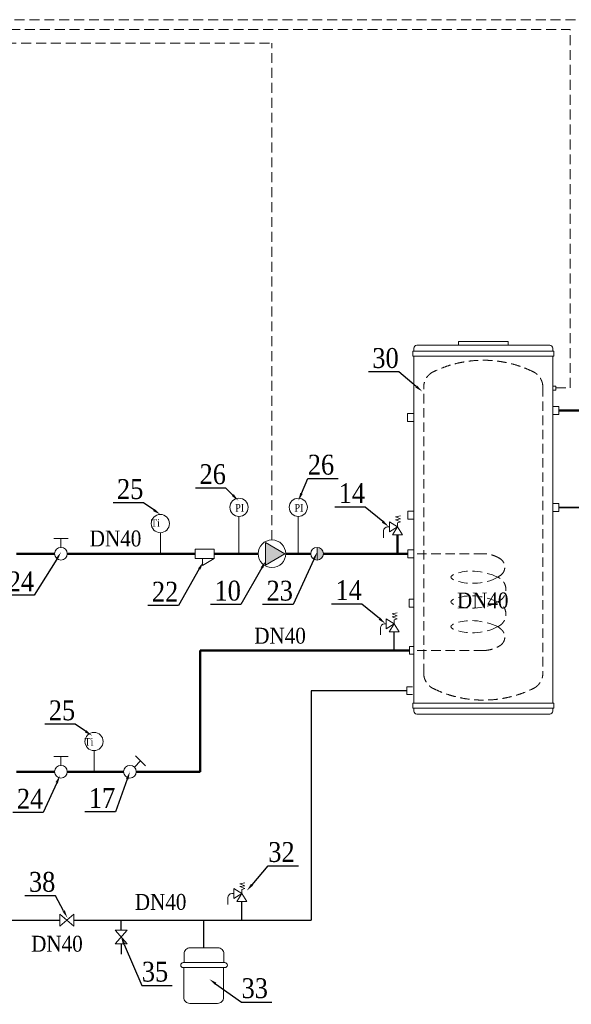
# Model space of a CAD drawing. Extents: x 395 to 255771, y -207783 to 366.
# Tile 9 of 10: x 196933 to 210825, y -168381 to -143611. Entities that reach past the tile are written whole.
import ezdxf
from ezdxf import colors
from ezdxf.entities.mleader import LeaderData, LeaderLine
from ezdxf.enums import TextEntityAlignment as Align
from ezdxf.math import Vec2, Vec3

# ---------------------------------------------------------------- set-up
doc = ezdxf.new("R2010")
doc.units = 0
doc.header["$LTSCALE"] = 100
for name, pattern in [('CACHE2', [4.7625, 3.175, -1.5875]), ('DASHED', [0.75, 0.5, -0.25]), ('DASHED2', [0.375, 0.25, -0.125])]:
    doc.linetypes.add(name, pattern=pattern)
doc.layers.add('I__Woda_zimna', color=5, linetype='CONTINUOUS')
for name, color, linetype, lineweight in [('RR_IZC_Numeracja', 7, 'CONTINUOUS', 0), ('RR_IZC_opisy', 7, 'CONTINUOUS', 13), ('RR_IZC_powrot', 180, 'DASHED', 50), ('RR_IZC_Urzadzenia', 7, 'CONTINUOUS', 0), ('RR_IZC_zasilanie', 240, 'CONTINUOUS', 50), ('RRL_Cyrkulacja', 222, 'CYRKULACJA', 35), ('WODA ZIMNA', 104, 'WODA_ZIMNA', 30), ('Zasilanie i automatyka Hoval', 8, 'CONTINUOUS', 18)]:
    doc.layers.add(name, color=color, linetype=linetype, lineweight=lineweight)
doc.styles.add('Garamond', font='GARA.TTF')
doc.styles.get("Standard").update_dxf_attribs({"font": 'arial.ttf', "height": 2.5})
doc.linetypes.add('CYRKULACJA', pattern='A,10,-6,["~",Standard,S=5,R=0,X=-4,Y=-2.5],-3', length=19)
doc.linetypes.add('WODA_ZIMNA', pattern='A,20,-6,["W",Standard,S=5,R=0,X=-4,Y=-2.5],-3', length=29)

# ---------------------------------------------------------------- blocks, each defined once
blk = doc.blocks.new('POMPA')
at = {"layer": 'RR_IZC_Urzadzenia', "lineweight": 0}
blk.add_hatch(color=256, dxfattribs=at).paths.add_polyline_path([(0.508, 0.794), (0.508, -0.795), (1.884, -0.001)])
blk.add_lwpolyline([(1.884, -0.001), (0.508, 0.794), (0.508, -0.795)], close=True, dxfattribs=at)
blk.add_circle((0.968, 0), 0.968, dxfattribs=at)

msp = doc.modelspace()

# ---------------------------------------------------------------- hatches: boundary and pattern name
at = {"layer": 'RR_IZC_Urzadzenia', "ltscale": 500}
msp.add_hatch(color=256, dxfattribs=at).paths.add_polyline_path([(204422, -156887, -1), (204422, -157206)])

# ---------------------------------------------------------------- linework, layer by layer
at = {"layer": 'I__Woda_zimna', "linetype": 'WODA_ZIMNA', "ltscale": 30}
msp.add_line((206366, -159477), (206366, -159011), dxfattribs=at)
at = {"layer": 'RR_IZC_powrot', "ltscale": 750}
for p, q in [((201478, -159477), (206746, -159477)), ((201478, -162529), (201478, -159477)), ((196851, -162530), (197812, -162530)), ((198131, -162530), (199549, -162529)), ((199868, -162529), (201478, -162529))]:
    msp.add_line(p, q, dxfattribs=at)
at = {"layer": 'RR_IZC_Urzadzenia'}
for p, q in [((210283, -151803), (206933, -151803)), ((210383, -151953), (206833, -151953)), ((206833, -151953), (206833, -152078)), ((206833, -152078), (210383, -152078)), ((206858, -151878), (206858, -151953)), ((210358, -151953), (210358, -151878)), ((210383, -152078), (210383, -151953)), ((210358, -153342), (210508, -153342)), ((210508, -153542), (210358, -153542)), ((210508, -153342), (210508, -153542)), ((206248, -156495), (206248, -156245)), ((206248, -156245), (206448, -156370)), ((206398, -156120), (206523, -156095)), ((206523, -156170), (206398, -156120)), ((206398, -156195), (206523, -156170)), ((206523, -156245), (206398, -156195)), ((206448, -156270), (206523, -156245)), ((206448, -156370), (206448, -156270)), ((206098, -156470), (206098, -156645)), ((206248, -156370), (206198, -156370)), ((206448, -156370), (206248, -156495)), ((206323, -156570), (206448, -156370)), ((206448, -156370), (206573, -156570)), ((206573, -156570), (206323, -156570)), ((206166, -158936), (206166, -158686)), ((206166, -158686), (206366, -158811)), ((206316, -158561), (206441, -158536)), ((206441, -158611), (206316, -158561)), ((206316, -158636), (206441, -158611)), ((206441, -158686), (206316, -158636)), ((206366, -158711), (206441, -158686)), ((206366, -158811), (206366, -158711)), ((206016, -158911), (206016, -159086)), ((206166, -158811), (206116, -158811)), ((206366, -158811), (206166, -158936)), ((206241, -159011), (206366, -158811)), ((206491, -159011), (206241, -159011)), ((206366, -158811), (206491, -159011)), ((206679, -160391), (206829, -160391)), ((206829, -160591), (206679, -160591)), ((206833, -160928), (206833, -160803)), ((206833, -160803), (210383, -160803)), ((206858, -160928), (206833, -160928)), ((206858, -161003), (206858, -160928)), ((210383, -160928), (210358, -160928)), ((210358, -160928), (210358, -161003)), ((210383, -160803), (210383, -160928)), ((197793, -162147), (198150, -162147)), ((197972, -162370), (197972, -162147)), ((198806, -161999), (198806, -162530)), ((199853, -162132), (200105, -162385)), ((199821, -162417), (199979, -162258)), ((202475, -165346), (202600, -165321)), ((202600, -165396), (202475, -165346)), ((202475, -165421), (202600, -165396)), ((202600, -165471), (202475, -165421)), ((202175, -165696), (202175, -165871)), ((202325, -165596), (202275, -165596)), ((202325, -165721), (202325, -165471)), ((202325, -165471), (202525, -165596)), ((202525, -165596), (202325, -165721)), ((202400, -165796), (202525, -165596)), ((202525, -165496), (202600, -165471)), ((202525, -165596), (202525, -165496)), ((202525, -165596), (202650, -165796)), ((202650, -165796), (202400, -165796)), ((198293, -166112), (197943, -166412)), ((197943, -166412), (197943, -166112)), ((197943, -166112), (198293, -166412)), ((198293, -166412), (198293, -166112))]:
    msp.add_line(p, q, dxfattribs=at)
at = {"layer": 'RR_IZC_Urzadzenia', "linetype": 'CACHE2', "ltscale": 0.75}
for p, q in [((207108, -160051), (207108, -152855)), ((210108, -152855), (210108, -160051))]:
    msp.add_line(p, q, dxfattribs=at)
at = {"layer": 'RR_IZC_Urzadzenia', "ltscale": 500}
for p, q in [((202455, -156107), (202455, -157046)), ((203948, -156107), (203948, -157046)), ((200476, -156515), (200476, -157046)), ((197793, -156663), (198150, -156663)), ((197972, -156887), (197972, -156663)), ((204422, -157206), (204422, -156887)), ((201829, -157164), (201536, -157343)), ((201536, -157343), (201536, -157164))]:
    msp.add_line(p, q, dxfattribs=at)
at = {"layer": 'RR_IZC_Urzadzenia', "linetype": 'CACHE2'}
msp.add_line((206679, -160391), (206679, -160591), dxfattribs=at)
at = {"layer": 'RR_IZC_Urzadzenia', "linetype": 'Continuous'}
msp.add_line((206933, -161078), (210283, -161078), dxfattribs=at)
at = {"layer": 'RR_IZC_Urzadzenia'}
for points in [[(207983, -151803), (207983, -151703), (209233, -151703), (209233, -151803)], [(210358, -152828), (210433, -152828), (210433, -152928), (210358, -152928)], [(206853, -153722), (206703, -153722), (206703, -153522), (206853, -153522)], [(210358, -155783), (210508, -155783), (210508, -155983), (210358, -155983)], [(206858, -156174), (206708, -156174), (206708, -155974), (206858, -155974)], [(206858, -156946), (206708, -156946), (206708, -157146), (206858, -157146)]]:
    msp.add_lwpolyline(points, dxfattribs=at)
at = {"layer": 'RR_IZC_Urzadzenia', "linetype": 'Continuous'}
msp.add_lwpolyline([(210358, -160803), (206858, -160803), (206858, -152078), (210358, -152078)], close=True, dxfattribs=at)
at = {"layer": 'RR_IZC_Urzadzenia', "ltscale": 500}
msp.add_lwpolyline([(201829, -157164), (201829, -156929), (201349, -156929), (201349, -157164)], close=True, dxfattribs=at)
at = {"layer": 'RR_IZC_Urzadzenia', "linetype": 'CACHE2', "ltscale": 0.75}
for points in [[(208973, -157635), (209033, -157596, 0.547742), (209033, -157171, 0.142211), (208608, -157046), (206858, -157046)], [(208973, -158257, 0.657645), (208973, -157635)], [(208973, -158879, 0.657645), (208973, -158257)], [(208973, -158879), (209033, -158930, -0.547742), (209033, -159355, -0.142211), (208608, -159480), (206858, -159480)]]:
    msp.add_lwpolyline(points, format="xyb", dxfattribs=at)
at = {"layer": 'RR_IZC_Urzadzenia', "linetype": 'CACHE2'}
for points in [[(207983, -157525), (208025, -157514), (208075, -157503), (208129, -157495), (208188, -157488), (208208, -157487)], [(208333, -157483), (208390, -157486), (208464, -157493), (208541, -157503), (208583, -157511)], [(207858, -157700), (207849, -157695), (207829, -157683), (207813, -157671), (207802, -157659), (207796, -157647), (207793, -157635), (207796, -157623), (207802, -157610), (207813, -157598), (207829, -157586), (207849, -157574), (207858, -157570)], [(208208, -157784), (208188, -157783), (208129, -157775), (208075, -157766), (208025, -157756), (207983, -157745)], [(208583, -157768), (208541, -157775), (208464, -157784), (208390, -157789), (208333, -157790)], [(208708, -157539), (208771, -157557), (208844, -157580), (208911, -157606), (208973, -157635)], [(208973, -157635), (208911, -157669), (208844, -157699), (208771, -157724), (208708, -157742)], [(207858, -158322), (207849, -158318), (207829, -158306), (207813, -158293), (207802, -158281), (207796, -158269), (207793, -158257), (207796, -158245), (207802, -158233), (207813, -158220), (207829, -158208), (207849, -158196), (207858, -158192)], [(207983, -158147), (208025, -158136), (208075, -158126), (208129, -158117), (208188, -158110), (208208, -158109)], [(208333, -158106), (208390, -158108), (208464, -158115), (208541, -158126), (208583, -158134)], [(208708, -158161), (208771, -158179), (208844, -158203), (208911, -158229), (208973, -158257)], [(208973, -158257), (208911, -158291), (208844, -158321), (208771, -158346), (208708, -158364)], [(208208, -158407), (208188, -158405), (208129, -158398), (208075, -158388), (208025, -158378), (207983, -158367)], [(208583, -158390), (208541, -158397), (208464, -158406), (208390, -158411), (208333, -158412)], [(207983, -158769), (208025, -158758), (208075, -158748), (208129, -158739), (208188, -158732), (208208, -158731)], [(208333, -158728), (208390, -158730), (208464, -158737), (208541, -158748), (208583, -158756)], [(207858, -158944), (207849, -158940), (207829, -158928), (207813, -158916), (207802, -158903), (207796, -158891), (207793, -158879), (207796, -158867), (207802, -158855), (207813, -158843), (207829, -158831), (207849, -158818), (207858, -158814)], [(208208, -159029), (208188, -159027), (208129, -159020), (208075, -159011), (208025, -159000), (207983, -158989)], [(208583, -159012), (208541, -159019), (208464, -159028), (208390, -159033), (208333, -159034)], [(208708, -158784), (208771, -158801), (208844, -158825), (208911, -158851), (208973, -158879)], [(208973, -158879), (208911, -158913), (208844, -158943), (208771, -158968), (208708, -158986)]]:
    msp.add_lwpolyline(points, dxfattribs=at)
at = {"layer": 'RR_IZC_Urzadzenia'}
for points in [[(206745, -158386), (206858, -158386), (206858, -158191), (206745, -158191)], [(206746, -159574), (206859, -159574), (206859, -159379), (206746, -159379)], [(199338, -166513), (199638, -166513), (199338, -166863), (199638, -166863)]]:
    msp.add_lwpolyline(points, close=True, dxfattribs=at)
at = {"layer": 'RR_IZC_Urzadzenia', "linetype": 'Continuous'}
msp.add_lwpolyline([(210358, -160928), (206858, -160928)], dxfattribs=at)
at = {"layer": 'RR_IZC_Urzadzenia'}
for points in [[(201076, -167332), (201076, -167107, -0.414214), (201226, -166957), (201926, -166957, -0.414214), (202076, -167107), (202076, -167332)], [(202101, -167332, -1), (202101, -167457), (201051, -167457, -1), (201051, -167332), (202101, -167332)], [(202066, -167457), (202066, -168207, -0.414214), (201916, -168357), (201216, -168357, -0.414214), (201066, -168207), (201066, -167457)]]:
    msp.add_lwpolyline(points, format="xyb", dxfattribs=at)
at = {"layer": 'RR_IZC_Urzadzenia', "ltscale": 500}
for centre, radius in [((202455, -155878), 229), ((203948, -155878), 229), ((200476, -156287), 229), ((197972, -157046), 159), ((204422, -157046), 159)]:
    msp.add_circle(centre, radius, dxfattribs=at)
at = {"layer": 'RR_IZC_Urzadzenia'}
for centre, radius in [((198806, -161770), 229), ((197972, -162530), 159), ((199708, -162529), 159)]:
    msp.add_circle(centre, radius, dxfattribs=at)
for centre, radius, start, end in [((206933, -151878), 75, 90, 180), ((210283, -151878), 75, 0, 90), ((206198, -156470), 100, 90, 180), ((206116, -158911), 100, 90, 180), ((206933, -161003), 75, 180, 270), ((210283, -161003), 75, 270, 0), ((202275, -165696), 100, 90, 180)]:
    msp.add_arc(centre, radius, start, end, dxfattribs=at)
at = {"layer": 'RR_IZC_Urzadzenia', "linetype": 'CACHE2', "ltscale": 0.75}
for centre, radius, start, end in [((208608, -155049), 2871, 64.0108, 115.9892), ((207539, -152855), 431, 115.9892, 180), ((209677, -152855), 431, 0, 64.0108), ((207539, -160051), 431, 180, 244.0108), ((209677, -160051), 431, 295.9892, 0), ((208608, -157857), 2871, 244.0108, 295.9892)]:
    msp.add_arc(centre, radius, start, end, dxfattribs=at)
at = {"layer": 'RR_IZC_zasilanie'}
for p, q in [((211049, -153442), (210508, -153442)), ((206448, -157036), (206448, -156570)), ((197812, -157046), (196851, -157046)), ((201349, -157046), (198131, -157046)), ((202940, -157046), (201829, -157046)), ((204262, -157046), (203633, -157046)), ((206708, -157046), (204581, -157046))]:
    msp.add_line(p, q, dxfattribs=at)
at = {"layer": 'RRL_Cyrkulacja', "ltscale": 100}
msp.add_line((210508, -155883), (211467, -155883), dxfattribs=at)
at = {"layer": 'WODA ZIMNA', "ltscale": 10}
for p, q in [((206679, -160491), (204276, -160491)), ((204276, -160491), (204276, -166262)), ((202525, -166262), (202525, -165796)), ((196604, -166262), (197943, -166262)), ((198293, -166262), (204276, -166262)), ((199488, -166513), (199488, -166262)), ((201566, -166262), (201566, -166957)), ((199488, -166863), (199488, -167117))]:
    msp.add_line(p, q, dxfattribs=at)
at = {"layer": 'Zasilanie i automatyka Hoval', "linetype": 'DASHED2', "ltscale": 10}
for p, q in [((180304, -143611), (213919, -143611)), ((180566, -143855), (210794, -143855)), ((210794, -152874), (210794, -143855)), ((180846, -144198), (203286, -144198)), ((203286, -156700), (203286, -144198)), ((210433, -152874), (210794, -152874))]:
    msp.add_line(p, q, dxfattribs=at)

# ---------------------------------------------------------------- block references
at = {"layer": 'RR_IZC_Urzadzenia', "ltscale": 500, "xscale": 357.872727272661, "yscale": 357.872727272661, "zscale": 357.872727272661, "rotation": 360}
msp.add_blockref('POMPA', (202940, -157046), dxfattribs=at)

# ---------------------------------------------------------------- texts
at = {"layer": 'RR_IZC_Numeracja', "char_height": 400, "width": 70.63, "attachment_point": 1, "style": 'Garamond'}
for insert in [(202840, -158908), (199832, -165605)]:
    msp.add_mtext('DN40', dxfattribs=dict(at, insert=insert))
at = {"layer": 'RR_IZC_Numeracja', "insert": (197222, -166657), "char_height": 400, "attachment_point": 1, "style": 'Garamond'}
msp.add_mtext('DN40', dxfattribs=at)
at = {"layer": 'RR_IZC_opisy', "ltscale": 500, "style": 'Garamond'}
for p in [(199347, -156862), (208593, -158421)]:
    msp.add_text('DN40', height=400, dxfattribs=at).set_placement(p, align=Align.CENTER)
at = {"layer": 'RR_IZC_Urzadzenia', "ltscale": 500, "char_height": 190.2, "width": 476, "attachment_point": 3, "line_spacing_factor": 0.496689, "style": 'Garamond'}
for insert in [(202584, -155794), (204077, -155794)]:
    msp.add_mtext('PI', dxfattribs=dict(at, insert=insert))
at = {"layer": 'RR_IZC_Urzadzenia', "char_height": 190.2, "attachment_point": 3, "line_spacing_factor": 0.496689, "style": 'Garamond'}
for insert in [(200463, -156177), (198790, -161683)]:
    msp.add_mtext('\\pxqc;Ti', dxfattribs=dict(at, insert=insert))

# ---------------------------------------------------------------- leaders
at = {"layer": 'RR_IZC_Numeracja'}
ml = msp.add_multileader_mtext('Standard', dxfattribs=at)
ml.set_content('30', style='Garamond')
ml.set_leader_properties()
ml.build(insert=Vec2(0, 0))
ml.multileader.update_dxf_attribs({"text_left_attachment_type": 6, "text_right_attachment_type": 6, "dogleg_length": 0, "arrow_head_size": 200})
ctx = ml.context
ctx.base_point, ctx.char_height, ctx.arrow_head_size, ctx.plane_origin = Vec3(205814, -152472), 500, 200, Vec3(62938, 3003)
ctx.left_attachment, ctx.right_attachment, ctx.text_align_type = 6, 6, 2
notes = []
notes.append((ctx, [(0, (1, 1, 0), (206480, -152472), (-1, 0), 0, [(0, [(207074, -152967)], 0, [])])]))
ctx.mtext.insert, ctx.mtext.alignment = Vec3(206478, -151872), 3
ml = msp.add_multileader_mtext('Standard', dxfattribs=at)
ml.set_content('26', style='Garamond')
ml.set_leader_properties()
ml.build(insert=Vec2(0, 0))
ml.multileader.update_dxf_attribs({"text_left_attachment_type": 6, "text_right_attachment_type": 6, "dogleg_length": 0, "arrow_head_size": 200})
ctx = ml.context
ctx.base_point, ctx.char_height, ctx.arrow_head_size, ctx.plane_origin = Vec3(204186, -155155), 500, 200, Vec3(61089, 226)
ctx.left_attachment, ctx.right_attachment = 6, 6
notes.append((ctx, [(0, (1, 1, 0), (204186, -155155), (1, 0), 0, [(0, [(203951, -155714)], 0, [])])]))
ctx.mtext.insert = Vec3(204188, -154555)
ml = msp.add_multileader_mtext('Standard', dxfattribs=at)
ml.set_content('26', style='Garamond')
ml.set_leader_properties()
ml.build(insert=Vec2(0, 0))
ml.multileader.update_dxf_attribs({"text_left_attachment_type": 6, "text_right_attachment_type": 6, "dogleg_length": 0, "arrow_head_size": 200})
ctx = ml.context
ctx.base_point, ctx.char_height, ctx.arrow_head_size, ctx.plane_origin = Vec3(201458, -155394), 500, 200, Vec3(59580, 226)
ctx.left_attachment, ctx.right_attachment, ctx.text_align_type = 6, 6, 2
notes.append((ctx, [(0, (1, 1, 0), (202128, -155394), (-1, 0), 0, [(0, [(202441, -155714)], 0, [])])]))
ctx.mtext.insert, ctx.mtext.alignment = Vec3(202126, -154794), 3
ml = msp.add_multileader_mtext('Standard', dxfattribs=at)
ml.set_content('25', style='Garamond')
ml.set_leader_properties()
ml.build(insert=Vec2(0, 0))
ml.multileader.update_dxf_attribs({"text_left_attachment_type": 6, "text_right_attachment_type": 6, "dogleg_length": 0, "arrow_head_size": 200})
ctx = ml.context
ctx.base_point, ctx.char_height, ctx.arrow_head_size, ctx.plane_origin = Vec3(199387, -155768), 500, 200, Vec3(58027, 179)
ctx.left_attachment, ctx.right_attachment, ctx.text_align_type = 6, 6, 2
notes.append((ctx, [(0, (1, 1, 0), (200050, -155768), (-1, 0), 0, [(0, [(200476, -156058)], 0, [])])]))
ctx.mtext.insert, ctx.mtext.alignment = Vec3(200048, -155168), 3
ml = msp.add_multileader_mtext('Standard', dxfattribs=at)
ml.set_content('14', style='Garamond')
ml.set_leader_properties()
ml.build(insert=Vec2(0, 0))
ml.multileader.update_dxf_attribs({"text_left_attachment_type": 6, "text_right_attachment_type": 6, "dogleg_length": 0, "arrow_head_size": 200})
ctx = ml.context
ctx.base_point, ctx.char_height, ctx.arrow_head_size, ctx.plane_origin = Vec3(204982, -155871), 500, 200, Vec3(62092, -397)
ctx.left_attachment, ctx.right_attachment, ctx.text_align_type = 6, 6, 2
notes.append((ctx, [(0, (1, 1, 0), (205634, -155871), (-1, 0), 0, [(0, [(206228, -156367)], 0, [])])]))
ctx.mtext.insert, ctx.mtext.alignment = Vec3(205632, -155271), 3
ml = msp.add_multileader_mtext('Standard', dxfattribs=at)
ml.set_content('24', style='Garamond')
ml.set_leader_properties()
ml.build(insert=Vec2(0, 0))
ml.multileader.update_dxf_attribs({"text_left_attachment_type": 6, "text_right_attachment_type": 6, "dogleg_length": 0, "arrow_head_size": 200})
ctx = ml.context
ctx.base_point, ctx.char_height, ctx.arrow_head_size, ctx.plane_origin = Vec3(196606, -158091), 500, 200, Vec3(53756, -2617)
ctx.left_attachment, ctx.right_attachment, ctx.text_align_type = 6, 6, 2
notes.append((ctx, [(0, (1, 1, 0), (197298, -158091), (-1, 0), 0, [(0, [(197972, -157009)], 0, [])])]))
ctx.mtext.insert, ctx.mtext.alignment = Vec3(197296, -157491), 3
ml = msp.add_multileader_mtext('Standard', dxfattribs=at)
ml.set_content('23', style='Garamond')
ml.set_leader_properties()
ml.build(insert=Vec2(0, 0))
ml.multileader.update_dxf_attribs({"text_left_attachment_type": 6, "text_right_attachment_type": 6, "dogleg_length": 0, "arrow_head_size": 200})
ctx = ml.context
ctx.base_point, ctx.char_height, ctx.arrow_head_size, ctx.plane_origin = Vec3(203147, -158324), 500, 200, Vec3(60273, -2849)
ctx.left_attachment, ctx.right_attachment, ctx.text_align_type = 6, 6, 2
notes.append((ctx, [(0, (1, 1, 0), (203816, -158324), (-1, 0), 0, [(0, [(204422, -157009)], 0, [])])]))
ctx.mtext.insert, ctx.mtext.alignment = Vec3(203814, -157724), 3
ml = msp.add_multileader_mtext('Standard', dxfattribs=at)
ml.set_content('22', style='Garamond')
ml.set_leader_properties()
ml.build(insert=Vec2(0, 0))
ml.multileader.update_dxf_attribs({"text_left_attachment_type": 6, "text_right_attachment_type": 6, "dogleg_length": 0, "arrow_head_size": 200})
ctx = ml.context
ctx.base_point, ctx.char_height, ctx.arrow_head_size, ctx.plane_origin = Vec3(200248, -158351), 500, 200, Vec3(57387, -2877)
ctx.left_attachment, ctx.right_attachment, ctx.text_align_type = 6, 6, 2
notes.append((ctx, [(0, (1, 1, 0), (200929, -158351), (-1, 0), 0, [(0, [(201555, -157255)], 0, [])])]))
ctx.mtext.insert, ctx.mtext.alignment = Vec3(200927, -157751), 3
ml = msp.add_multileader_mtext('Standard', dxfattribs=at)
ml.set_content('10', style='Garamond')
ml.set_leader_properties()
ml.build(insert=Vec2(0, 0))
ml.multileader.update_dxf_attribs({"text_left_attachment_type": 6, "text_right_attachment_type": 6, "dogleg_length": 0, "arrow_head_size": 200})
ctx = ml.context
ctx.base_point, ctx.char_height, ctx.arrow_head_size, ctx.plane_origin = Vec3(201868, -158324), 500, 200, Vec3(58963, -2849)
ctx.left_attachment, ctx.right_attachment, ctx.text_align_type = 6, 6, 2
notes.append((ctx, [(0, (1, 1, 0), (202505, -158324), (-1, 0), 0, [(0, [(203131, -157228)], 0, [])])]))
ctx.mtext.insert, ctx.mtext.alignment = Vec3(202503, -157724), 3
ml = msp.add_multileader_mtext('Standard', dxfattribs=at)
ml.set_content('14', style='Garamond')
ml.set_leader_properties()
ml.build(insert=Vec2(0, 0))
ml.multileader.update_dxf_attribs({"text_left_attachment_type": 6, "text_right_attachment_type": 6, "dogleg_length": 0, "arrow_head_size": 200})
ctx = ml.context
ctx.base_point, ctx.char_height, ctx.arrow_head_size, ctx.plane_origin = Vec3(204900, -158312), 500, 200, Vec3(62010, -2838)
ctx.left_attachment, ctx.right_attachment, ctx.text_align_type = 6, 6, 2
notes.append((ctx, [(0, (1, 1, 0), (205552, -158312), (-1, 0), 0, [(0, [(206146, -158807)], 0, [])])]))
ctx.mtext.insert, ctx.mtext.alignment = Vec3(205550, -157712), 3
ml = msp.add_multileader_mtext('Standard', dxfattribs=at)
ml.set_content('25', style='Garamond')
ml.set_leader_properties()
ml.build(insert=Vec2(0, 0))
ml.multileader.update_dxf_attribs({"text_left_attachment_type": 6, "text_right_attachment_type": 6, "dogleg_length": 0, "arrow_head_size": 200})
ctx = ml.context
ctx.base_point, ctx.char_height, ctx.arrow_head_size, ctx.plane_origin = Vec3(197669, -161335), 500, 200, Vec3(56309, -5389)
ctx.left_attachment, ctx.right_attachment, ctx.text_align_type = 6, 6, 2
notes.append((ctx, [(0, (1, 1, 0), (198332, -161335), (-1, 0), 0, [(0, [(198758, -161625)], 0, [])])]))
ctx.mtext.insert, ctx.mtext.alignment = Vec3(198330, -160735), 3
ml = msp.add_multileader_mtext('Standard', dxfattribs=at)
ml.set_content('24', style='Garamond')
ml.set_leader_properties()
ml.build(insert=Vec2(0, 0))
ml.multileader.update_dxf_attribs({"text_left_attachment_type": 6, "text_right_attachment_type": 6, "dogleg_length": 0, "arrow_head_size": 200})
ctx = ml.context
ctx.base_point, ctx.char_height, ctx.arrow_head_size, ctx.plane_origin = Vec3(196835, -163559), 500, 200, Vec3(53733, -8233)
ctx.left_attachment, ctx.right_attachment, ctx.text_align_type = 6, 6, 2
notes.append((ctx, [(0, (1, 1, 0), (197528, -163559), (-1, 0), 0, [(0, [(197948, -162624)], 0, [])])]))
ctx.mtext.insert, ctx.mtext.alignment = Vec3(197526, -162959), 3
ml = msp.add_multileader_mtext('Standard', dxfattribs=at)
ml.set_content('17', style='Garamond')
ml.set_leader_properties()
ml.build(insert=Vec2(0, 0))
ml.multileader.update_dxf_attribs({"text_left_attachment_type": 6, "text_right_attachment_type": 6, "dogleg_length": 0, "arrow_head_size": 200})
ctx = ml.context
ctx.base_point, ctx.char_height, ctx.arrow_head_size, ctx.plane_origin = Vec3(198710, -163540), 500, 200, Vec3(55595, -8102)
ctx.left_attachment, ctx.right_attachment, ctx.text_align_type = 6, 6, 2
notes.append((ctx, [(0, (1, 1, 0), (199342, -163540), (-1, 0), 0, [(0, [(199708, -162529)], 0, [])])]))
ctx.mtext.insert, ctx.mtext.alignment = Vec3(199340, -162940), 3
ml = msp.add_multileader_mtext('Standard', dxfattribs=at)
ml.set_content('32', style='Garamond')
ml.set_leader_properties()
ml.build(insert=Vec2(0, 0))
ml.multileader.update_dxf_attribs({"text_left_attachment_type": 6, "text_right_attachment_type": 6, "dogleg_length": 0, "arrow_head_size": 200})
ctx = ml.context
ctx.base_point, ctx.char_height, ctx.arrow_head_size, ctx.plane_origin = Vec3(203191, -164899), 500, 200, Vec3(61193, -8401)
ctx.left_attachment, ctx.right_attachment = 6, 6
notes.append((ctx, [(0, (1, 1, 0), (203191, -164899), (1, 0), 0, [(0, [(202653, -165523)], 0, [])])]))
ctx.mtext.insert = Vec3(203193, -164299)
ml = msp.add_multileader_mtext('Standard', dxfattribs=at)
ml.set_content('38', style='Garamond')
ml.set_leader_properties()
ml.build(insert=Vec2(0, 0))
ml.multileader.update_dxf_attribs({"text_left_attachment_type": 6, "text_right_attachment_type": 6, "dogleg_length": 0, "arrow_head_size": 200})
ctx = ml.context
ctx.base_point, ctx.char_height, ctx.arrow_head_size, ctx.plane_origin = Vec3(197173, -165650), 500, 200, Vec3(56676, -9085)
ctx.left_attachment, ctx.right_attachment, ctx.text_align_type = 6, 6, 2
notes.append((ctx, [(0, (1, 1, 0), (197832, -165650), (-1, 0), 0, [(0, [(198136, -166207)], 0, [])])]))
ctx.mtext.insert, ctx.mtext.alignment = Vec3(197830, -165050), 3
ml = msp.add_multileader_mtext('Standard', dxfattribs=at)
ml.set_content('35', style='Garamond')
ml.set_leader_properties()
ml.build(insert=Vec2(0, 0))
ml.multileader.update_dxf_attribs({"text_left_attachment_type": 6, "text_right_attachment_type": 6, "dogleg_length": 0, "arrow_head_size": 200})
ctx = ml.context
ctx.base_point, ctx.char_height, ctx.arrow_head_size, ctx.plane_origin = Vec3(200007, -167909), 500, 200, Vec3(58306, -10768)
ctx.left_attachment, ctx.right_attachment = 6, 6
notes.append((ctx, [(0, (1, 1, 0), (200007, -167909), (1, 0), 0, [(0, [(199488, -166688)], 0, [])])]))
ctx.mtext.insert = Vec3(200009, -167309)
ml = msp.add_multileader_mtext('Standard', dxfattribs=at)
ml.set_content('33', style='Garamond')
ml.set_leader_properties()
ml.build(insert=Vec2(0, 0))
ml.multileader.update_dxf_attribs({"text_left_attachment_type": 6, "text_right_attachment_type": 6, "dogleg_length": 0, "arrow_head_size": 200})
ctx = ml.context
ctx.base_point, ctx.char_height, ctx.arrow_head_size, ctx.plane_origin = Vec3(202518, -168324), 500, 200, Vec3(60521, -11827)
ctx.left_attachment, ctx.right_attachment = 6, 6
notes.append((ctx, [(0, (1, 1, 0), (202518, -168324), (1, 0), 0, [(0, [(201704, -167747)], 0, [])])]))
ctx.mtext.insert = Vec3(202520, -167724)
for ctx, leaders in notes:
    for number, flags, end, landing, length, lines in leaders:
        leader = LeaderData()
        leader.index, (leader.has_last_leader_line, leader.has_dogleg_vector, leader.attachment_direction) = number, flags
        leader.last_leader_point, leader.dogleg_vector, leader.dogleg_length = Vec3(end), Vec3(landing), length
        for number, points, colour, breaks in lines:
            line = LeaderLine()
            line.index, line.vertices, line.color, line.breaks = number, Vec3.list(points), colors.encode_raw_color(colour), breaks
            leader.lines.append(line)
        ctx.leaders.append(leader)

doc.saveas('drawing.dxf')
